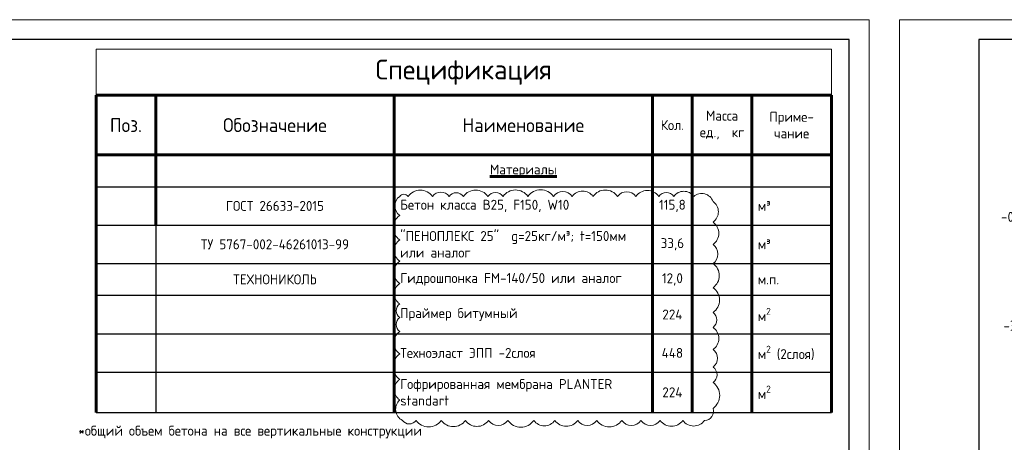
# Model space of a CAD drawing. Header units: millimetres. Extents: x 349531 to 1063351, y -131924 to 96186.
# Tile 78 of 228: x 496711 to 521486, y -28415 to -17777. Entities that reach past the tile are written whole.
import ezdxf

# ---------------------------------------------------------------- set-up
doc = ezdxf.new("R2010")
doc.units = ezdxf.units.MM
for name, color, linetype, lineweight in [('Выноски', 20, 'Continuous', 20), ('Основная 0.6', 142, 'Continuous', 60), ('РАЗМЕРЫ', 1, 'Continuous', 9), ('ТОНКИЕ', 7, 'Continuous', 9)]:
    doc.layers.add(name, color=color, linetype=linetype, lineweight=lineweight)
doc.layers.add('ТОЛСТЫЕ_ОСНОВНЫЕ', color=6, linetype='Continuous')
doc.styles.add('GOST-2.304_Type-B', font='GOST_Common.ttf')
doc.styles.add('ГОСТ', font='GOST_Common.ttf')

# ---------------------------------------------------------------- blocks, each defined once
blk = doc.blocks.new('*U1378')
at = {"layer": 'ТОЛСТЫЕ_ОСНОВНЫЕ', "color": 6}
blk.add_lwpolyline([(20, 5), (836, 5), (836, 589), (20, 589)], close=True, dxfattribs=at)
at = {"layer": 'ТОНКИЕ'}
blk.add_lwpolyline([(0, 0), (841, 0), (841, 594), (0, 594)], close=True, dxfattribs=at)
blk = doc.blocks.new('*U1397')
at = {"layer": 'ТОЛСТЫЕ_ОСНОВНЫЕ', "color": 6}
blk.add_lwpolyline([(20, 5), (1256, 5), (1256, 589), (20, 589)], close=True, dxfattribs=at)
at = {"layer": 'ТОНКИЕ'}
blk.add_lwpolyline([(0, 0), (1261, 0), (1261, 594), (0, 594)], close=True, dxfattribs=at)
blk = doc.blocks.new('*T1668')
at = {"layer": 'DEFPOINTS', "color": 8, "linetype": 'ByBlock', "lineweight": 0, "transparency": 16777216}
for p, q in [((0, 0), (18500, 0)), ((0, 0), (0, -1164)), ((18500, 0), (18500, -1164))]:
    blk.add_line(p, q, dxfattribs=at)
at = {"layer": 'Основная 0.6', "color": 0, "linetype": 'Continuous', "lineweight": 60, "transparency": 16777216}
for p, q in [((0, -1164), (15000, -1164)), ((0, -1164), (0, -9148)), ((1500, -1164), (1500, -4431)), ((7500, -1164), (7500, -9148)), ((14000, -1164), (14000, -9148)), ((15000, -1164), (15000, -9148)), ((16500, -1164), (16500, -9148)), ((18500, -1164), (18500, -9148)), ((0, -2664), (15000, -2664))]:
    blk.add_line(p, q, dxfattribs=at)
at = {"layer": 'Основная 0.6', "color": 0, "linetype": 'Continuous', "transparency": 16777216}
for p, q in [((15000, -1164), (18500, -1164)), ((15000, -2664), (18500, -2664))]:
    blk.add_line(p, q, dxfattribs=at)
at = {"layer": 'Основная 0.6', "color": 0, "linetype": 'Continuous', "lineweight": -2, "transparency": 16777216}
for p, q in [((0, -3464), (1500, -3464)), ((14000, -3464), (18500, -3464)), ((0, -4431), (1500, -4431)), ((14000, -4431), (18500, -4431)), ((0, -5397), (1500, -5397)), ((14000, -5397), (18500, -5397)), ((0, -6197), (1500, -6197)), ((14000, -6197), (18500, -6197)), ((0, -7164), (1500, -7164)), ((14000, -7164), (18500, -7164)), ((0, -8131), (1500, -8131)), ((14000, -8131), (18500, -8131)), ((0, -9148), (1500, -9148)), ((14000, -9148), (18500, -9148))]:
    blk.add_line(p, q, dxfattribs=at)
at = {"layer": 'Основная 0.6', "color": 0, "lineweight": -2, "transparency": 16777216}
for p, q in [((1500, -3464), (14000, -3464)), ((1500, -4431), (14000, -4431)), ((1500, -5397), (14000, -5397)), ((1500, -6197), (14000, -6197)), ((1500, -7164), (14000, -7164)), ((1500, -8131), (14000, -8131)), ((1500, -9148), (14000, -9148))]:
    blk.add_line(p, q, dxfattribs=at)
at = {"layer": 'Основная 0.6', "color": 0, "linetype": 'ByBlock', "lineweight": -2, "transparency": 16777216}
blk.add_line((1500, -4431), (1500, -9148), dxfattribs=at)
at = {"layer": 'Основная 0.6', "color": 0, "transparency": 16777216, "style": 'GOST-2.304_Type-B'}
for s, insert, char_height, width, attachment_point in [('Спецификация', (9250, -582), 500, 18200, 5), ('Поз.', (750, -1914), 350, 1200, 5), ('Обозначение', (4500, -1914), 350, 5700, 5), ('Наименование', (10750, -1914), 350, 6200, 5), ('Масса\\Pед.,  кг', (15750, -1914), 250, 1200, 5), ('Приме-\\Pчание', (17500, -1914), 250, 1700, 5), ('Кол.', (14500, -1914), 250, 700, 5), ('{\\LМатериалы}', (10750, -3064), 250, 6200, 5), ('ГОСТ 26633-2015', (4500, -3947), 250, 5700, 5), ('Бетон класса В25, F150, W10', (7650, -3947), 250, 6200, 4), ('115,8', (14500, -3947), 250, 700, 5), ('м³', (16650, -3947), 250, 1700, 4), ('{\\C256;"ПЕНОПЛЕКС 25"  g=25кг/м³; t=150мм или аналог}', (7650, -4914), 250, 6200, 4), ('м³', (16650, -4914), 250, 1700, 4), ('{\\C256;ТУ 5767-002-46261013-99}', (4500, -4914), 250, 5700, 5), ('33,6', (14500, -4914), 250, 700, 5), ('ТЕХНОНИКОЛЬ', (4500, -5797), 250, 5700, 5), ('{\\C256;Гидрошпонка FM-140/50 или аналог}', (7650, -5797), 250, 6200, 4), ('12,0', (14500, -5797), 250, 700, 5), ('м.п.', (16650, -5797), 250, 1700, 4), ('Праймер битумный', (7650, -6681), 250, 6200, 4), ('224', (14500, -6681), 250, 700, 5), ('\\A1;м{\\H0.7x;\\S2^ ;}', (16650, -6681), 250, 1700, 4), ('Техноэласт ЭПП -2слоя', (7650, -7647), 250, 6200, 4), ('448', (14500, -7647), 250, 700, 5), ('\\A1;м{\\H0.7x;\\S2^ ;} (2слоя)', (16650, -7647), 250, 1700, 4), ('Гофрированная мембрана PLANTER standart', (7650, -8639), 250, 6200, 4), ('224', (14500, -8639), 250, 700, 5), ('\\A1;м{\\H0.7x;\\S2^ ;}', (16650, -8639), 250, 1700, 4)]:
    blk.add_mtext(s, dxfattribs=dict(at, insert=insert, char_height=char_height, width=width, attachment_point=attachment_point))

msp = doc.modelspace()

# ---------------------------------------------------------------- linework, layer by layer
at = {"layer": 'РАЗМЕРЫ', "color": 240, "true_color": 0xed1f24}
msp.add_lwpolyline([(506273.4, -22226, 0.5205671), (506273.4, -22701.9, 0.5205671), (506273.4, -23319.4, 0.5205671), (506273.4, -23858.7, 0.5205671), (506273.4, -24416, 0.5205671), (506273.4, -24932.5, 0.5205671), (506273.4, -25275.9, 0.5205671), (506273.4, -25626.4, 0.5205671), (506273.4, -26188.2, 0.5205671), (506273.4, -26830.7, 0.5205671), (506273.4, -27349.4, 0.5205671), (506342.1, -27862.9, 0.5205671), (506683.1, -27862.9, 0.5205671), (507320.1, -27862.9, 0.5205671), (507925.1, -27862.9, 0.5205671), (508508.1, -27862.9, 0.5205671), (508993.9, -27862.9, 0.5205671), (509647.1, -27862.9, 0.5205671), (510177.3, -27862.9, 0.5205671), (510751.7, -27862.9, 0.5205671), (511230.9, -27862.9, 0.5205671), (511861.2, -27862.9, 0.5205671), (512341.7, -27862.9, 0.5205671), (512827.7, -27862.9, 0.5205671), (513397, -27862.9, 0.5205671), (513944.2, -27862.9, 0.5205671), (514156.2, -27559.8, 0.5205671), (514156.2, -26908.6, 0.5205671), (514156.2, -26519.5, 0.5205671), (514156.2, -26079.9, 0.5205671), (514156.2, -25522.5, 0.5205671), (514156.2, -25145.9, 0.5205671), (514156.2, -24523, 0.5205671), (514156.2, -23915.5, 0.5205671), (514156.2, -23435.7, 0.5205671), (514156.2, -22874.2, 0.5205671), (514156.2, -22350.6, 0.5205671), (513673.3, -22226, 0.5205671), (513171.5, -22226, 0.5205671), (512793.5, -22226, 0.5205671), (512213.3, -22226, 0.5205671), (511756.9, -22226, 0.5205671), (511135.8, -22226, 0.5205671), (510613.6, -22226, 0.5205671), (510140.6, -22226, 0.5205671), (509499.6, -22226, 0.5205671), (508872.7, -22226, 0.5205671), (508493.3, -22226, 0.5205671), (507874.3, -22226, 0.5205671), (507515.7, -22226, 0.5205671), (507098.3, -22226, 0.5205671), (506482.7, -22226, 0.5205671)], format="xyb", close=True, dxfattribs=at)

# ---------------------------------------------------------------- block references
at = {"xscale": 100, "yscale": 100, "zscale": 100}
for name, p in [('*U1378', (433982.1, -77177.1, 3100)), ('*U1397', (518847.3, -77177.1, 3100))]:
    msp.add_blockref(name, p, dxfattribs=at)
msp.add_blockref('*T1668', (498634.2, -18517.2))

# ---------------------------------------------------------------- texts
at = {"style": 'GOST-2.304_Type-B'}
for s, p in [('-0,360', (521403.3, -22866)), ('-3,100', (521463, -25606))]:
    msp.add_text(s, height=250, dxfattribs=at).set_placement(p)
at = {"layer": 'Выноски', "insert": (496687.4, -27997.6), "char_height": 250, "attachment_point": 1, "style": 'ГОСТ'}
msp.add_mtext_dynamic_manual_height_columns('\\pxi6,sm1.3;*общий объем бетона на все вертикальные конструкции', width=18219.66, gutter_width=1250, heights=[0], dxfattribs=at)

doc.saveas('drawing.dxf')
